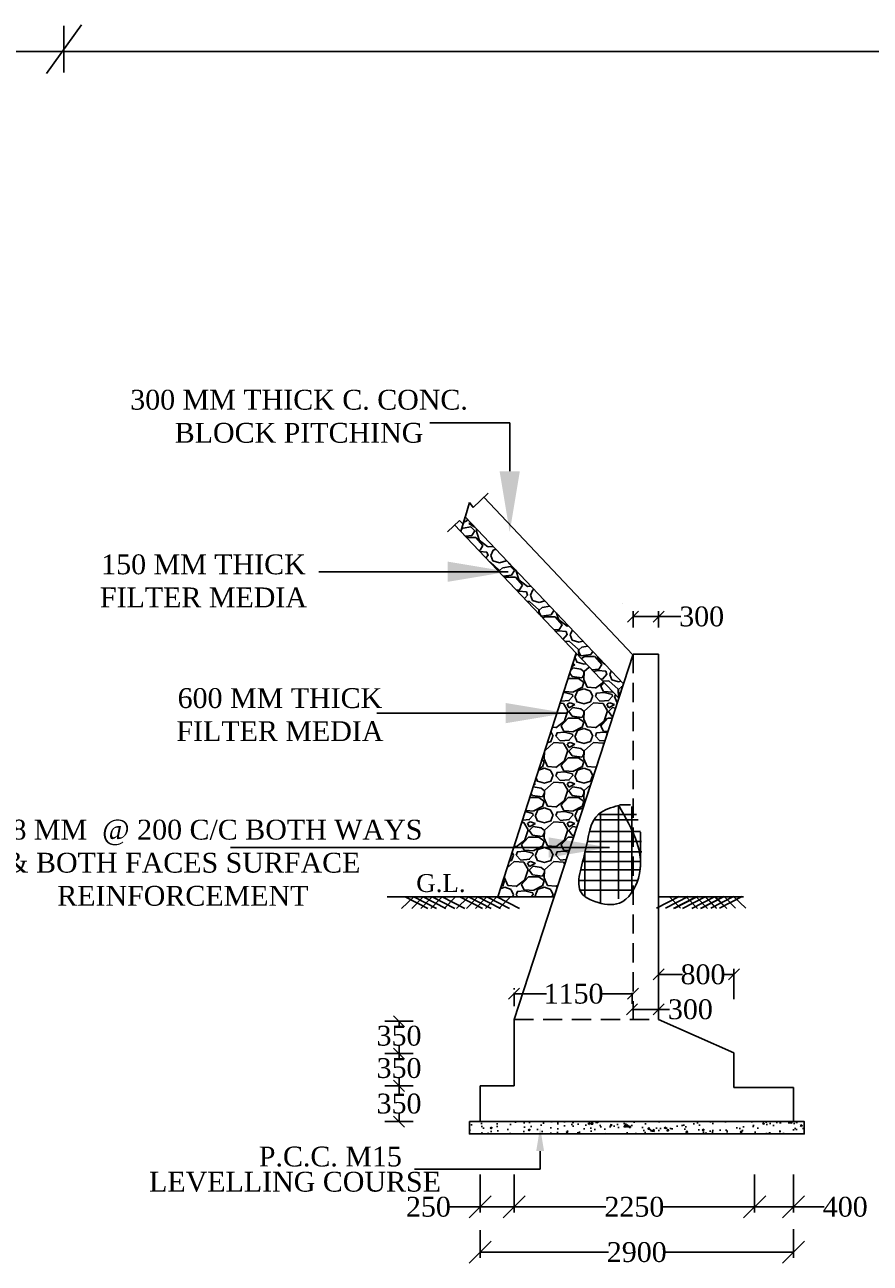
# Model space of a CAD drawing. Header units: millimetres. Extents: x -27872795 to 29991973, y -11755161 to 541449.
# Tile 11 of 37: x -22271554 to -22194767, y -11672243 to -11559850. Entities that reach past the tile are written whole.
import ezdxf

# ---------------------------------------------------------------- set-up
doc = ezdxf.new("R2010")
doc.units = ezdxf.units.MM
doc.header["$MEASUREMENT"] = 0
doc.linetypes.add('DASED', pattern=[0.375, 0.25, -0.125])
doc.styles.get("Standard").update_dxf_attribs({"font": 'times.ttf'})
doc.dimstyles.get("Standard").update_dxf_attribs({"dimtxt": 400, "dimasz": 300, "dimexe": 150, "dimexo": 100, "dimgap": 0.09, "dimtad": 1, "dimtih": 1, "dimtoh": 1, "dimdec": 0, "dimzin": 0, "dimdsep": 46, "dimtxsty": 'Standard', "dimcen": 0.09, "dimadec": 0, "dimazin": 0, "dimtfac": 1, "dimtdec": 0, "dimtofl": 0, "dimtmove": 0, "dimatfit": 3, "dimfxl": 150, "dimtolj": 1, "dimtzin": 0, "dimarcsym": 0})

# ---------------------------------------------------------------- blocks, each defined once
blk = doc.blocks.new('_Oblique')
at = {"color": 0, "linetype": 'ByBlock', "lineweight": -2}
blk.add_line((-0.5, -0.5), (0.5, 0.5), dxfattribs=at)
blk = doc.blocks.new('*D10')
at = {"color": 0, "lineweight": -2, "transparency": 16777216}
for p, q in [((-22205265, -11664181), (-22205265, -11667629)), ((-22201747, -11664181), (-22201747, -11667629)), ((-22205265, -11667129), (-22201747, -11667129)), ((-22201747, -11667129), (-22198962, -11667129))]:
    blk.add_line(p, q, dxfattribs=at)
at = {"layer": 'Defpoints', "color": 0, "lineweight": 25, "transparency": 16777216}
for p in [(-22205265, -11662681), (-22201747, -11662681), (-22205265, -11667129)]:
    blk.add_point(p, dxfattribs=at)
at = {"color": 0, "lineweight": -2, "transparency": 16777216, "xscale": 2000, "yscale": 2000, "zscale": 2000, "rotation": 180}
blk.add_blockref('_Oblique', (-22205265, -11667129), dxfattribs=at)
at = {"color": 0, "lineweight": -2, "transparency": 16777216, "xscale": 2000, "yscale": 2000, "zscale": 2000}
blk.add_blockref('_Oblique', (-22201747, -11667129), dxfattribs=at)
at = {"color": 0, "transparency": 16777216, "insert": (-22197037, -11667129), "char_height": 400, "attachment_point": 5}
blk.add_mtext('\\A1;{\\H4.5x;400}', dxfattribs=at)
blk = doc.blocks.new('*D11')
at = {"color": 0, "lineweight": -2, "transparency": 16777216}
for p, q in [((-22227108, -11665599), (-22227108, -11667629)), ((-22205265, -11665981), (-22205265, -11667629)), ((-22227108, -11667129), (-22218769, -11667129)), ((-22205265, -11667129), (-22213605, -11667129))]:
    blk.add_line(p, q, dxfattribs=at)
at = {"layer": 'Defpoints', "color": 0, "lineweight": 25, "transparency": 16777216}
for p in [(-22227108, -11664099), (-22205265, -11664481), (-22227108, -11667129)]:
    blk.add_point(p, dxfattribs=at)
at = {"color": 0, "lineweight": -2, "transparency": 16777216, "xscale": 2000, "yscale": 2000, "zscale": 2000, "rotation": 180}
blk.add_blockref('_Oblique', (-22227108, -11667129), dxfattribs=at)
at = {"color": 0, "lineweight": -2, "transparency": 16777216, "xscale": 2000, "yscale": 2000, "zscale": 2000}
blk.add_blockref('_Oblique', (-22205265, -11667129), dxfattribs=at)
at = {"color": 0, "transparency": 16777216, "insert": (-22216187, -11667129), "char_height": 400, "attachment_point": 5}
blk.add_mtext('\\A1;{\\H4.5x;2250}', dxfattribs=at)
blk = doc.blocks.new('*D12')
at = {"color": 0, "lineweight": -2, "transparency": 16777216}
for p, q in [((-22230194, -11664181), (-22230194, -11667629)), ((-22227108, -11664181), (-22227108, -11667629)), ((-22230194, -11667129), (-22232978, -11667129)), ((-22227108, -11667129), (-22230194, -11667129))]:
    blk.add_line(p, q, dxfattribs=at)
at = {"layer": 'Defpoints', "color": 0, "lineweight": 25, "transparency": 16777216}
for p in [(-22230194, -11662681), (-22227108, -11662681), (-22227108, -11667129)]:
    blk.add_point(p, dxfattribs=at)
at = {"color": 0, "lineweight": -2, "transparency": 16777216, "xscale": 2000, "yscale": 2000, "zscale": 2000, "rotation": 180}
blk.add_blockref('_Oblique', (-22230194, -11667129), dxfattribs=at)
at = {"color": 0, "lineweight": -2, "transparency": 16777216, "xscale": 2000, "yscale": 2000, "zscale": 2000}
blk.add_blockref('_Oblique', (-22227108, -11667129), dxfattribs=at)
at = {"color": 0, "transparency": 16777216, "insert": (-22234895, -11667129), "char_height": 400, "attachment_point": 5}
blk.add_mtext('\\A1;{\\H4.5x;250}', dxfattribs=at)
blk = doc.blocks.new('*D13')
at = {"color": 0, "lineweight": -2, "transparency": 16777216}
for p, q in [((-22236374, -11656144), (-22238062, -11656144)), ((-22237562, -11656144), (-22237562, -11656849)), ((-22236374, -11659384), (-22238062, -11659384)), ((-22237562, -11659384), (-22237562, -11658680))]:
    blk.add_line(p, q, dxfattribs=at)
at = {"layer": 'Defpoints', "color": 0, "lineweight": 25, "transparency": 16777216}
for p in [(-22237562, -11656144), (-22234874, -11656144), (-22234874, -11659384)]:
    blk.add_point(p, dxfattribs=at)
at = {"color": 0, "lineweight": -2, "transparency": 16777216, "xscale": 1000, "yscale": 1000, "zscale": 1000}
for p, rotation in [((-22237562, -11656144), 90), ((-22237562, -11659384), 270)]:
    blk.add_blockref('_Oblique', p, dxfattribs=dict(at, rotation=rotation))
at = {"color": 0, "transparency": 16777216, "insert": (-22237562, -11657764), "char_height": 400, "attachment_point": 5}
blk.add_mtext('\\A1;{\\H4.5x;350}', dxfattribs=at)
blk = doc.blocks.new('*D14')
at = {"color": 0, "lineweight": -2, "transparency": 16777216}
for p, q in [((-22237562, -11653212), (-22237562, -11653625)), ((-22236311, -11653212), (-22237062, -11653212)), ((-22237562, -11656144), (-22237562, -11655456)), ((-22236311, -11656144), (-22237062, -11656144))]:
    blk.add_line(p, q, dxfattribs=at)
at = {"layer": 'Defpoints', "color": 0, "lineweight": 25, "transparency": 16777216}
for p in [(-22237811, -11653212), (-22237562, -11653212), (-22237811, -11656144)]:
    blk.add_point(p, dxfattribs=at)
at = {"color": 0, "lineweight": -2, "transparency": 16777216, "xscale": 1000, "yscale": 1000, "zscale": 1000}
for p, rotation in [((-22237562, -11653212), 90), ((-22237562, -11656144), 270)]:
    blk.add_blockref('_Oblique', p, dxfattribs=dict(at, rotation=rotation))
at = {"color": 0, "transparency": 16777216, "insert": (-22237562, -11654541), "char_height": 400, "attachment_point": 5}
blk.add_mtext('\\A1;{\\H4.5x;350}', dxfattribs=at)
blk = doc.blocks.new('*D17')
at = {"color": 0, "lineweight": -2, "transparency": 16777216}
for p, q in [((-22230194, -11669229), (-22230194, -11671743)), ((-22201747, -11669156), (-22201747, -11671743)), ((-22230194, -11671243), (-22218553, -11671243)), ((-22201747, -11671243), (-22213389, -11671243))]:
    blk.add_line(p, q, dxfattribs=at)
at = {"layer": 'Defpoints', "color": 0, "lineweight": 25, "transparency": 16777216}
for p in [(-22230194, -11667729), (-22201747, -11667656), (-22230194, -11671243)]:
    blk.add_point(p, dxfattribs=at)
at = {"color": 0, "lineweight": -2, "transparency": 16777216, "xscale": 2000, "yscale": 2000, "zscale": 2000, "rotation": 180}
blk.add_blockref('_Oblique', (-22230194, -11671243), dxfattribs=at)
at = {"color": 0, "lineweight": -2, "transparency": 16777216, "xscale": 2000, "yscale": 2000, "zscale": 2000}
blk.add_blockref('_Oblique', (-22201747, -11671243), dxfattribs=at)
at = {"color": 0, "transparency": 16777216, "insert": (-22215971, -11671243), "char_height": 400, "attachment_point": 5}
blk.add_mtext('\\A1;{\\H4.5x;2900}', dxfattribs=at)
blk = doc.blocks.new('*D18')
at = {"color": 0, "lineweight": -2, "transparency": 16777216}
for p, q in [((-22216308, -11614543), (-22216308, -11613057)), ((-22216308, -11613557), (-22213994, -11613557)), ((-22213994, -11614543), (-22213994, -11613057)), ((-22213994, -11613557), (-22211973, -11613557))]:
    blk.add_line(p, q, dxfattribs=at)
at = {"layer": 'Defpoints', "color": 0, "lineweight": 25, "transparency": 16777216}
for p in [(-22213994, -11613557), (-22216308, -11616043), (-22213994, -11616043)]:
    blk.add_point(p, dxfattribs=at)
at = {"color": 0, "lineweight": -2, "transparency": 16777216, "xscale": 1000, "yscale": 1000, "zscale": 1000, "rotation": 180}
blk.add_blockref('_Oblique', (-22216308, -11613557), dxfattribs=at)
at = {"color": 0, "lineweight": -2, "transparency": 16777216, "xscale": 1000, "yscale": 1000, "zscale": 1000}
blk.add_blockref('_Oblique', (-22213994, -11613557), dxfattribs=at)
at = {"color": 0, "transparency": 16777216, "insert": (-22210080, -11613557), "char_height": 400, "attachment_point": 5}
blk.add_mtext('\\A1;{\\H4.5x;300}', dxfattribs=at)
blk = doc.blocks.new('*D20')
at = {"color": 0, "lineweight": -2, "transparency": 16777216}
for p, q in [((-22237562, -11650280), (-22237562, -11650693)), ((-22236311, -11650280), (-22237062, -11650280)), ((-22237562, -11653212), (-22237562, -11652524)), ((-22236311, -11653212), (-22237062, -11653212))]:
    blk.add_line(p, q, dxfattribs=at)
at = {"layer": 'Defpoints', "color": 0, "lineweight": 25, "transparency": 16777216}
for p in [(-22237811, -11650280), (-22237562, -11650280), (-22237811, -11653212)]:
    blk.add_point(p, dxfattribs=at)
at = {"color": 0, "lineweight": -2, "transparency": 16777216, "xscale": 1000, "yscale": 1000, "zscale": 1000}
for p, rotation in [((-22237562, -11650280), 90), ((-22237562, -11653212), 270)]:
    blk.add_blockref('_Oblique', p, dxfattribs=dict(at, rotation=rotation))
at = {"color": 0, "transparency": 16777216, "insert": (-22237562, -11651608), "char_height": 400, "attachment_point": 5}
blk.add_mtext('\\A1;{\\H4.5x;350}', dxfattribs=at)
blk = doc.blocks.new('*D21')
at = {"color": 0, "lineweight": -2, "transparency": 16777216}
for p, q in [((-22213994, -11648026), (-22213994, -11645537)), ((-22213994, -11646037), (-22211821, -11646037)), ((-22207149, -11646037), (-22208090, -11646037)), ((-22207149, -11648274), (-22207149, -11645537))]:
    blk.add_line(p, q, dxfattribs=at)
at = {"layer": 'Defpoints', "color": 0, "lineweight": 25, "transparency": 16777216}
for p in [(-22213994, -11646037), (-22213994, -11649526), (-22207149, -11649774)]:
    blk.add_point(p, dxfattribs=at)
at = {"color": 0, "lineweight": -2, "transparency": 16777216, "xscale": 1000, "yscale": 1000, "zscale": 1000, "rotation": 180}
blk.add_blockref('_Oblique', (-22213994, -11646037), dxfattribs=at)
at = {"color": 0, "lineweight": -2, "transparency": 16777216, "xscale": 1000, "yscale": 1000, "zscale": 1000}
blk.add_blockref('_Oblique', (-22207149, -11646037), dxfattribs=at)
at = {"color": 0, "transparency": 16777216, "insert": (-22209956, -11646037), "char_height": 400, "attachment_point": 5}
blk.add_mtext('\\A1;{\\H4.5x;800}', dxfattribs=at)
blk = doc.blocks.new('*D22')
at = {"color": 0, "lineweight": -2, "transparency": 16777216}
for p, q in [((-22227108, -11647402), (-22227108, -11647292)), ((-22227108, -11647792), (-22224163, -11647792)), ((-22216308, -11647792), (-22219253, -11647792)), ((-22216308, -11647402), (-22216308, -11647292))]:
    blk.add_line(p, q, dxfattribs=at)
at = {"layer": 'Defpoints', "color": 0, "lineweight": 25, "transparency": 16777216}
for p in [(-22227108, -11647792), (-22227108, -11648902), (-22216308, -11648902)]:
    blk.add_point(p, dxfattribs=at)
at = {"color": 0, "lineweight": -2, "transparency": 16777216, "xscale": 1000, "yscale": 1000, "zscale": 1000, "rotation": 180}
blk.add_blockref('_Oblique', (-22227108, -11647792), dxfattribs=at)
at = {"color": 0, "lineweight": -2, "transparency": 16777216, "xscale": 1000, "yscale": 1000, "zscale": 1000}
blk.add_blockref('_Oblique', (-22216308, -11647792), dxfattribs=at)
at = {"color": 0, "transparency": 16777216, "insert": (-22221708, -11647792), "char_height": 400, "attachment_point": 5}
blk.add_mtext('\\A1;{\\H4.5x;1150}', dxfattribs=at)
blk = doc.blocks.new('*D23')
at = {"color": 0, "lineweight": -2, "transparency": 16777216}
for p, q in [((-22216394, -11647706), (-22216394, -11648706)), ((-22216394, -11649206), (-22213994, -11649206)), ((-22213994, -11648626), (-22213994, -11648706)), ((-22213994, -11649206), (-22212994, -11649206))]:
    blk.add_line(p, q, dxfattribs=at)
at = {"layer": 'Defpoints', "color": 0, "lineweight": 25, "transparency": 16777216}
for p in [(-22216394, -11649206), (-22213994, -11649206), (-22213994, -11650126)]:
    blk.add_point(p, dxfattribs=at)
at = {"color": 0, "lineweight": -2, "transparency": 16777216, "xscale": 1000, "yscale": 1000, "zscale": 1000, "rotation": 180}
blk.add_blockref('_Oblique', (-22216394, -11649206), dxfattribs=at)
at = {"color": 0, "lineweight": -2, "transparency": 16777216, "xscale": 1000, "yscale": 1000, "zscale": 1000}
blk.add_blockref('_Oblique', (-22213994, -11649206), dxfattribs=at)
at = {"color": 0, "transparency": 16777216, "insert": (-22211102, -11649206), "char_height": 400, "attachment_point": 5}
blk.add_mtext('\\A1;{\\H4.5x;300}', dxfattribs=at)

msp = doc.modelspace()

# ---------------------------------------------------------------- hatches: boundary and pattern name
h = msp.add_hatch()
h.set_pattern_fill('GRAVEL', scale=3600, style=0)
h.set_pattern_definition([(311.9872, (-21169052.26, -11579228.61), (28799.993636, -32400.00483), [484.33, -47948.717]), (355.0303, (-21168728.26, -11579588.61), (-43200.003785, 3599.968705), [831.125, -82281.33]), (47.4896, (-21167900.26, -11579660.61), (-35999.966586, -39600.031226), [586.037, -58017.715]), (272.7263, (-21166496.26, -11580560.61), (-3599.985664, 72000.001062), [756.857, -74928.809]), (247.1663, (-21166460.26, -11581316.61), (18000.03566, 43199.987082), [742.158, -73473.743]), (182.7263, (-21166748.26, -11582000.61), (72000.001062, 3599.985664), [756.857, -74928.809]), (142.3058, (-21167504.26, -11582036.61), (46800.026444, -35999.965459), [1000.904, -99089.456]), (107.7447, (-21168296.26, -11581424.61), (-25200.038746, 79199.986432), [944.957, -93550.756]), (58.5704, (-21168584.26, -11580524.61), (28800.029643, 46799.982131), [759.42, -75182.663]), (4.7636, (-21168188.26, -11579876.6), (-39600.00341, -3599.96952), [866.995, -42482.747]), (317.6026, (-21167324.26, -11579804.61), (43200.026464, -39599.971495), [1121.213, -111000.15]), (41.1859, (-21170060.26, -11580596.6), (25200.01061, 21599.99033), [382.684, -37885.838]), (8.5308, (-21169772.26, -11580344.61), (-46799.993825, -7200.028476), [728.053, -72077.44]), (315, (-21169052.3, -11580236.6), (4e-13, -3600.001), [509.116, -4582.051]), (336.8014, (-21168800.26, -11579804.6), (-17999.99903, 7200.00477), [274.169, -27142.614]), (248.1986, (-21168548.26, -11579912.6), (3599.99968, 10800.001), [387.731, -18998.863]), (149.0362, (-21168692.26, -11580272.6), (-10799.99288, 7200.00894), [629.744, -20361.683]), (18.4349, (-21169232.3, -11579948.6), (-7200.0016, -3599.9943), [455.368, -10928.833]), (163.6105, (-21166460.26, -11579912.61), (-36000.007914, 10799.973755), [637.92, -63154.242]), (109.6538, (-21167072.26, -11579732.61), (14399.98289, -39600.00769), [535.18, -52982.669]), (246.8014, (-21169232.26, -11579228.6), (7200.00477, 17999.99903), [548.334, -26868.449]), (196.3895, (-21169448.26, -11579732.61), (36000.007914, 10799.973755), [637.92, -63154.242]), (200.556, (-21166460.26, -11582144.6), (18000.00664, 7199.98559), [615.168, -30143.246]), (245.2249, (-21167036.26, -11582360.61), (17999.97188, 39600.01232), [515.441, -51028.715]), (113.1986, (-21169268.26, -11582828.6), (-7200.00477, 17999.99903), [548.334, -26868.449]), (162.646, (-21169484.26, -11582324.61), (46800.00727, -14399.98021), [603.472, -59743.526]), (110.556, (-21167504.26, -11582828.6), (7199.98559, -18000.00664), [307.584, -30450.83]), (78.6901, (-21169052.26, -11582828.6), (3599.99148, 14400.0027), [183.564, -18172.904]), (14.0362, (-21169016.26, -11582648.6), (-10800.002, -3599.993), [742.158, -14101.02]), (353.991, (-21168296.26, -11582468.61), (-35999.999103, 3599.997543), [687.78, -68090.123]), (236.3099, (-21168692.3, -11580596.6), (3600.0048, 7199.9984), [519.199, -12460.784]), (186.8428, (-21168980.26, -11581028.61), (-61199.997716, -7200.028793), [906.458, -89739.227]), (119.0546, (-21169880.26, -11581136.6), (14400.0001, -25200.00138), [370.642, -36693.626]), (90, (-21170060.3, -11580812.6), (3600, 3600), [216, -3384]), (59.7436, (-21168224.26, -11582360.61), (-14399.98159, -25200.00884), [500.126, -49512.672]), (131.9872, (-21167972.26, -11581928.61), (-28799.993636, 32400.00483), [968.659, -47464.387]), (180, (-21168620.3, -11581208.6), (-3600, 3600), [936, -2664]), (214.6952, (-21169556.26, -11581208.61), (35999.97933, 25200.030995), [569.21, -56351.786]), (285.9454, (-21170024.26, -11581532.6), (3599.9996, -14400.00046), [524.167, -25684.229]), (332.354, (-21169880.26, -11582036.61), (68399.984906, -36000.027767), [853.434, -84490.106]), (4.5739, (-21169124.26, -11582432.61), (46800.00201, 3599.981284), [902.876, -89384.666])])
h.paths.add_polyline_path([(-22217615.4, -11620971.2), (-22217187.3, -11619656.3), (-22231548.3, -11604491), (-22231940.9, -11605843.5)])
h = msp.add_hatch()
h.set_pattern_fill('GRAVEL', scale=3600, style=0)
h.set_pattern_definition([(228.0128, (-24979395.68, -10116031.29), (-28799.993636, -32400.00483), [484.3296, -47948.717]), (184.9697, (-24979719.68, -10116391.29), (43200.0037855, 3599.968705), [831.125, -82281.33]), (132.5104, (-24980547.68, -10116463.29), (35999.966586, -39600.031226), [586.037, -58017.715]), (267.2737, (-24981951.68, -10117363.29), (3599.985664, 72000.001062), [756.857, -74928.809]), (292.8337, (-24981987.68, -10118119.29), (-18000.03566, 43199.987082), [742.158, -73473.743]), (357.2737, (-24981699.68, -10118803.29), (-72000.001062, 3599.985664), [756.857, -74928.809]), (37.6942, (-24980943.68, -10118839.29), (-46800.026444, -35999.9654586), [1000.9044, -99089.4564]), (72.2553, (-24980151.68, -10118227.29), (25200.038746, 79199.9864325), [944.9568, -93550.7556]), (121.4296, (-24979863.68, -10117327.29), (-28800.029643, 46799.982131), [759.42, -75182.663]), (175.2364, (-24980259.68, -10116679.3), (39600.003407, -3599.969518), [866.995, -42482.747]), (222.3974, (-24981123.68, -10116607.29), (-43200.026464, -39599.9714953), [1121.2128, -111000.15]), (138.8141, (-24978387.68, -10117399.3), (-25200.01061, 21599.990328), [382.6836, -37885.8384]), (171.4692, (-24978675.68, -10117147.29), (46799.993825, -7200.028476), [728.053, -72077.4396]), (225, (-24979395.7, -10117039.3), (-4e-13, -3600.0011), [509.1156, -4582.051]), (203.1986, (-24979647.7, -10116607.3), (17999.99903, 7200.00477), [274.169, -27142.614]), (291.8014, (-24979899.7, -10116715.3), (-3599.99968, 10800.00098), [387.731, -18998.863]), (30.9638, (-24979755.7, -10117075.3), (10799.99288, 7200.00894), [629.7444, -20361.683]), (161.5651, (-24979215.7, -10116751.3), (7200.00156, -3599.99425), [455.3676, -10928.833]), (16.3895, (-24981987.68, -10116715.29), (36000.007914, 10799.973755), [637.92, -63154.242]), (70.3462, (-24981375.68, -10116535.29), (-14399.98289, -39600.007688), [535.1796, -52982.669]), (293.1986, (-24979215.7, -10116031.3), (-7200.00477, 17999.99903), [548.334, -26868.449]), (343.6105, (-24978999.68, -10116535.29), (-36000.007914, 10799.973755), [637.92, -63154.242]), (339.444, (-24981987.7, -10118947.3), (-18000.00664, 7199.985587), [615.168, -30143.2464]), (294.7751, (-24981411.68, -10119163.29), (-17999.971881, 39600.012319), [515.441, -51028.715]), (66.8014, (-24979179.7, -10119631.3), (7200.00477, 17999.99903), [548.334, -26868.449]), (17.354, (-24978963.68, -10119127.29), (-46800.007269, -14399.980208), [603.4716, -59743.5264]), (69.444, (-24980943.7, -10119631.3), (-7199.985587, -18000.00664), [307.584, -30450.8304]), (101.3099, (-24979395.7, -10119631.3), (-3599.99148, 14400.00271), [183.564, -18172.9044]), (165.9638, (-24979431.7, -10119451.3), (10800.00197, -3599.993), [742.158, -14101.02]), (186.009, (-24980151.68, -10119271.29), (35999.999103, 3599.997543), [687.78, -68090.123]), (303.6901, (-24979755.7, -10117399.3), (-3600.0048, 7199.9984), [519.199, -12460.7844]), (353.1572, (-24979467.68, -10117831.29), (61199.997716, -7200.0287925), [906.4584, -89739.2268]), (60.9454, (-24978567.68, -10117939.3), (-14400.000098, -25200.001384), [370.6416, -36693.6264]), (90, (-24978387.7, -10117615.3), (-3600, 3600), [216, -3384]), (120.2564, (-24980223.68, -10119163.29), (14399.981592, -25200.008841), [500.1264, -49512.672]), (48.0128, (-24980475.68, -10118731.29), (28799.993636, 32400.00483), [968.659, -47464.387]), (0, (-24979827.7, -10118011.3), (3600, 3600), [936, -2664]), (325.3048, (-24978891.68, -10118011.29), (-35999.979332, 25200.030995), [569.2104, -56351.7864]), (254.0546, (-24978423.7, -10118335.3), (-3599.9996, -14400.000456), [524.167, -25684.229]), (207.646, (-24978567.68, -10118839.29), (-68399.984906, -36000.0277674), [853.434, -84490.1064]), (175.4261, (-24979323.68, -10119235.29), (-46800.00201, 3599.981284), [902.8764, -89384.6664])])
h.paths.add_polyline_path([(-22228602.7, -11638984.4), (-22223480.4, -11638984.4), (-22217615.4, -11620971.2), (-22221480.4, -11616889.8)])
h = msp.add_hatch()
h.set_pattern_fill('AR-CONC', scale=240, style=0)
h.set_pattern_definition([(50, (-24981987.7, -10119631.3), (1721.42444, -150.6051), [180, -1980]), (355, (-24981987.7, -10119631.3), (-333.0032, 1805.2611), [144, -1584]), (100.4514, (-24981844.2, -10119643.8), (1388.4225, 1654.6549), [152.9765, -1682.7411]), (46.1842, (-24981987.7, -10119151.3), (2561.3785, -397.2456), [270, -2970]), (96.6356, (-24981774.2, -10119184.4), (2243.1905, 2337.8829), [229.4647, -2524.1112]), (351.1842, (-24981987.7, -10119151.3), (2243.1887, 2337.8846), [216, -2376]), (21, (-24981747.7, -10119271.3), (1432.5769, -966.28534), [180, -1980]), (326, (-24981747.7, -10119271.3), (583.9568, 1740.3601), [144, -1584]), (71.4514, (-24981628.3, -10119351.8), (2016.5343, 774.0732), [152.9765, -1682.7411]), (37.5, (-24981987.7, -10119631.3), (29.18365, 798.94525), [0, -1564.8, 0, -1608, 0, -1590]), (7.5, (-24981987.7, -10119631.3), (631.3669, 946.5881), [0, -916.8, 0, -1528.8, 0, -606]), (327.5, (-24982522.9, -10119631.3), (1281.17385, -54.13169), [0, -600, 0, -1872, 0, -2484]), (317.5, (-24982762.9, -10119631.3), (1399.6468, 240.25196), [0, -780, 0, -1243.2, 0, -1764])])
h.paths.add_polyline_path([(-22200766.4, -11660506.9), (-22200766.4, -11659384.4), (-22231174.9, -11659384.4), (-22231174.9, -11660506.9)])

# ---------------------------------------------------------------- linework, layer by layer
at = {"color": 7}
for p, q in [((-22266414.9, -11559849.7), (-22269582.9, -11564284.2)), ((-22267998.9, -11564173.6), (-22267998.9, -11559960.3)), ((-22305532.1, -11562269.9), (-21919600.2, -11562269.4)), ((-22227509.6, -11595965.6), (-22234755.7, -11595965.6)), ((-22227509.6, -11600362.4), (-22227509.6, -11595965.6)), ((-22231172.9, -11603197.4), (-22231748.9, -11605181.9)), ((-22230833.9, -11603654.4), (-22231172.9, -11603197.4)), ((-22229477.6, -11602370), (-22230833.9, -11603654.4)), ((-22216331, -11617026.4), (-22229863.8, -11602735.7)), ((-22217187.3, -11619656.3), (-22231548.3, -11604491)), ((-22232078.9, -11604833.4), (-22233164.3, -11605861.2)), ((-22217615.4, -11620971.2), (-22232510.4, -11605242)), ((-22231748.9, -11605181.9), (-22232078.9, -11604833.4)), ((-22227646, -11609485.8), (-22244849.6, -11609485.8)), ((-22217290.2, -11612365.7), (-22217290.2, -11612365.7)), ((-22217290.2, -11612365.7), (-22217290.2, -11612365.7)), ((-22221480.4, -11616889.8), (-22228602.7, -11638984.4)), ((-22216308, -11616955.7), (-22227108, -11650126.1)), ((-22213994.1, -11616955.7), (-22216308, -11616955.7)), ((-22213994.1, -11643955.7), (-22213994.1, -11616955.7)), ((-22222364.9, -11622318.9), (-22239568.5, -11622318.9)), ((-22213994.1, -11650126.1), (-22213994.1, -11622997.8)), ((-22215995.4, -11631533), (-22219489.8, -11631533)), ((-22219275.3, -11631361.3), (-22219275.3, -11639504.8)), ((-22217629.3, -11630704.8), (-22217629.3, -11639175.9)), ((-22216552.3, -11630654), (-22217544.2, -11630654)), ((-22216422.2, -11630780.4), (-22216422.2, -11638682.8)), ((-22215836.6, -11632017.4), (-22219872, -11632017.4)), ((-22215623.3, -11633075.8), (-22220271.6, -11633075.8)), ((-22215617.5, -11633117.8), (-22215617.5, -11636301.7)), ((-22218462.6, -11634515.1), (-22252869.8, -11634515.1)), ((-22215515.4, -11634912.8), (-22220731.8, -11634912.8)), ((-22220701.8, -11634912.8), (-22220701.8, -11638948)), ((-22215536.8, -11633954.8), (-22220460.2, -11633954.8)), ((-22215560.3, -11635791.8), (-22220857.4, -11635791.8)), ((-22215689.8, -11636538.1), (-22221074.8, -11636538.1)), ((-22215870.5, -11637496), (-22221162.7, -11637496)), ((-22225637.2, -11638984.4), (-22238645.8, -11638984.4)), ((-22236226.4, -11638997), (-22237323.8, -11640058.1)), ((-22237010.4, -11638997), (-22234944.7, -11640058.1)), ((-22235366.8, -11638997), (-22236397.7, -11640058.1)), ((-22236226.4, -11638997), (-22234160.7, -11640058.1)), ((-22234558.8, -11638997), (-22235574, -11640058.1)), ((-22235366.8, -11638997), (-22233301.1, -11640058.1)), ((-22233653.6, -11638997), (-22234672, -11640058.1)), ((-22234558.8, -11638997), (-22232493.1, -11640058.1)), ((-22233653.6, -11638997), (-22231587.9, -11640058.1)), ((-22232420.4, -11638997), (-22233453.9, -11640058.1)), ((-22231259, -11638997), (-22232356.3, -11640058.1)), ((-22232043, -11638997), (-22229977.3, -11640058.1)), ((-22230399.4, -11638997), (-22231430.3, -11640058.1)), ((-22231259, -11638997), (-22229193.3, -11640058.1)), ((-22229591.4, -11638997), (-22230606.6, -11640058.1)), ((-22230605.1, -11638984.4), (-22225637.2, -11638984.4)), ((-22230399.4, -11638997), (-22228333.7, -11640058.1)), ((-22228686.2, -11638997), (-22229704.6, -11640058.1)), ((-22229591.4, -11638997), (-22227525.7, -11640058.1)), ((-22228686.2, -11638997), (-22226620.5, -11640058.1)), ((-22227453, -11638997), (-22228486.5, -11640058.1)), ((-22216231.9, -11638375.1), (-22221133.9, -11638375.1)), ((-22212117.2, -11638959.8), (-22214182.9, -11640020.9)), ((-22206287.6, -11638984.4), (-22213994.1, -11638984.4)), ((-22211309.2, -11638959.8), (-22213374.9, -11640020.9)), ((-22213022.4, -11638959.8), (-22212004, -11640020.9)), ((-22210569.4, -11638995.8), (-22212635.1, -11640056.9)), ((-22210449.6, -11638959.8), (-22212515.3, -11640020.9)), ((-22209761.4, -11638995.8), (-22211827.1, -11640056.9)), ((-22211474.6, -11638995.8), (-22210456.2, -11640056.9)), ((-22208901.8, -11638995.8), (-22210967.5, -11640056.9)), ((-22210569.4, -11638995.8), (-22209554.2, -11640056.9)), ((-22208117.8, -11638995.8), (-22210183.5, -11640056.9)), ((-22208033.6, -11638959.8), (-22210099.3, -11640020.9)), ((-22209761.4, -11638995.8), (-22208730.5, -11640056.9)), ((-22209746.8, -11638959.8), (-22208728.4, -11640020.9)), ((-22207174, -11638959.8), (-22209239.7, -11640020.9)), ((-22208901.8, -11638995.8), (-22207804.5, -11640056.9)), ((-22208841.6, -11638959.8), (-22207826.4, -11640020.9)), ((-22206390, -11638959.8), (-22208455.7, -11640020.9)), ((-22208033.6, -11638959.8), (-22207002.7, -11640020.9)), ((-22207174, -11638959.8), (-22206076.7, -11640020.9)), ((-22227108, -11647701.7), (-22227108, -11648913.9)), ((-22236284.5, -11650280), (-22238839.5, -11650280)), ((-22227108, -11656144.4), (-22227108, -11650126.1)), ((-22213994.1, -11650126.1), (-22207149.2, -11653135.2)), ((-22236284.5, -11653212.2), (-22238839.5, -11653212.2)), ((-22207149.2, -11656298.3), (-22207149.2, -11653135.2)), ((-22236284.5, -11656144.4), (-22238839.5, -11656144.4)), ((-22230194.1, -11656144.4), (-22230194.1, -11659384.4)), ((-22230194.1, -11656144.4), (-22227108, -11656144.4)), ((-22201747.1, -11656298.3), (-22207149.2, -11656298.3)), ((-22201747.1, -11659384.4), (-22201747.1, -11656298.3)), ((-22236284.5, -11659384.4), (-22238839.5, -11659384.4)), ((-22230194.1, -11659384.4), (-22231174.9, -11659384.4)), ((-22230194.1, -11659384.4), (-22201747.1, -11659384.4)), ((-22200766.4, -11659384.4), (-22201747.1, -11659384.4)), ((-22224747.5, -11662063.6), (-22224747.5, -11663714.1)), ((-22224747.5, -11663714.1), (-22236160, -11663714.1))]:
    msp.add_line(p, q, dxfattribs=at)
at = {"color": 7, "linetype": 'DASED', "ltscale": 7000}
for p, q in [((-22216308, -11616955.7), (-22216308, -11650126.1)), ((-22227108, -11650126.1), (-22213994.1, -11650126.1))]:
    msp.add_line(p, q, dxfattribs=at)
at = {"color": 7}
for points in [[(-22217187.3, -11619656.3), (-22231548.3, -11604491), (-22231940.9, -11605843.5), (-22217615.4, -11620971.2)], [(-22228602.7, -11638984.4), (-22221480.4, -11616889.8), (-22217615.4, -11620971.2), (-22223480.4, -11638984.4), (-22228602.7, -11638984.4)]]:
    msp.add_lwpolyline(points, dxfattribs=at)
msp.add_lwpolyline([(-22231174.9, -11659384.4), (-22200766.4, -11659384.4), (-22200766.4, -11660506.9), (-22231174.9, -11660506.9)], close=True, dxfattribs=at)
at = {"color": 7, "end_tangent": (-0.80040853, -0.5994549)}
msp.add_spline([(-22217605.9, -11630698), (-22219410.4, -11631463.4), (-22220673.1, -11634982.9), (-22220866.6, -11638800.2), (-22219778.5, -11639408.2), (-22217543.3, -11639557.1), (-22215813.1, -11637295), (-22217605.9, -11630698)], degree=3, dxfattribs=at)
at = {"color": 7}
for points in [[(-22226591, -11600362.4), (-22227509.6, -11605873.7), (-22228428.1, -11600362.4)], [(-22233157.2, -11608567.2), (-22227646, -11609485.8), (-22233157.2, -11610404.3)], [(-22227876.1, -11621400.4), (-22222364.9, -11622318.9), (-22227876.1, -11623237.5)], [(-22223973.8, -11633596.6), (-22218462.6, -11634515.1), (-22223973.8, -11635433.6)], [(-22225106.3, -11662063.6), (-22224747.5, -11659910.8), (-22224388.7, -11662063.6)]]:
    msp.add_solid(points, dxfattribs=at)

# ---------------------------------------------------------------- texts
for s, p in [('P.C.C. M15', (-22250296.5, -11663456.1)), ('LEVELLING COURSE', (-22260260.8, -11665744.5))]:
    msp.add_text(s, height=1800, dxfattribs=at).set_placement(p)
at = {"color": 7, "attachment_point": 2}
for s, insert, char_height, width in [('{\\H1.6667x;300 MM THICK C. CONC. \\PBLOCK PITCHING} ', (-22246642.4, -11592977.9), 1080, 31908.014), ('150 MM THICK FILTER MEDIA', (-22255323.1, -11607916.9), 1800, 24562.945), ('600 MM THICK FILTER MEDIA', (-22248378.6, -11620054.8), 1800, 24562.945), ('DIA. 8 MM  @ 200 C/C BOTH WAYS & BOTH FACES SURFACE REINFORCEMENT', (-22257196.8, -11631994.9), 1800, 43438.832)]:
    msp.add_mtext(s, dxfattribs=dict(at, insert=insert, char_height=char_height, width=width))
at = {"color": 7, "insert": (-22233757.1, -11637760.5), "char_height": 1620, "attachment_point": 5}
msp.add_mtext('\\A1;G.L.', dxfattribs=at)

# ---------------------------------------------------------------- dimensions: what is measured, and where the dimension line sits
at = {"color": 7}
for base, p1, p2, text, override, picture, middle in [((-22213994.1, -11613557), (-22216308, -11616042.6), (-22213994.1, -11616042.6), '{\\H4.5x;300}', {"dimasz": 1000, "dimexe": 500, "dimexo": 1500, "dimtad": 0, "dimblk1": 'Oblique', "dimblk2": 'Oblique', "dimsah": 1}, '*D18', (-22210080.3, -11613557)), ((-22213994.1, -11646037.4), (-22207149.2, -11649774.1), (-22213994.1, -11649526.1), '{\\H4.5x;800}', {"dimasz": 1000, "dimexe": 500, "dimexo": 1500, "dimtad": 0, "dimblk1": 'Oblique', "dimblk2": 'Oblique', "dimsah": 1}, '*D21', (-22209955.5, -11646037.4)), ((-22227108, -11647792.3), (-22216308, -11648901.7), (-22227108, -11648901.7), '{\\H4.5x;1150}', {"dimasz": 1000, "dimexe": 500, "dimexo": 1500, "dimtad": 0, "dimblk1": 'Oblique', "dimblk2": 'Oblique', "dimsah": 1}, '*D22', (-22221708, -11647792.3)), ((-22227108, -11667128.8), (-22230194.1, -11662680.8), (-22227108, -11662680.8), '{\\H4.5x;250}', {"dimasz": 2000, "dimexe": 500, "dimexo": 1500, "dimtad": 0, "dimblk1": 'Oblique', "dimblk2": 'Oblique', "dimsah": 1}, '*D12', (-22234895.2, -11667128.8)), ((-22205265.4, -11667128.8), (-22201747.1, -11662680.8), (-22205265.4, -11662680.8), '{\\H4.5x;400}', {"dimasz": 2000, "dimexe": 500, "dimexo": 1500, "dimtad": 0, "dimblk1": 'Oblique', "dimblk2": 'Oblique', "dimsah": 1}, '*D10', (-22197036.7, -11667128.8))]:
    dim = msp.add_linear_dim(base=base, p1=p1, p2=p2, text=text, dimstyle='Standard', override=override, dxfattribs=at)
    dim.commit()
    dim.dimension.update_dxf_attribs({"geometry": picture, "text_midpoint": middle, "dimtype": 160})
for base, p1, p2, text, override, picture, middle in [((-22213994.1, -11649206.5), (-22216394.1, -11649206.5), (-22213994.1, -11650126.1), '{\\H4.5x;300}', {"dimasz": 1000, "dimexe": 500, "dimexo": 1500, "dimtad": 0, "dimblk1": 'Oblique', "dimblk2": 'Oblique', "dimsah": 1}, '*D23', (-22211101.9, -11649206.5)), ((-22227108, -11667128.8), (-22205265.4, -11664480.8), (-22227108, -11664099.5), '{\\H4.5x;2250}', {"dimasz": 2000, "dimexe": 500, "dimexo": 1500, "dimtad": 0, "dimblk1": 'Oblique', "dimblk2": 'Oblique', "dimsah": 1}, '*D11', (-22216186.7, -11667128.8)), ((-22230194.1, -11671242.7), (-22201747.1, -11667655.6), (-22230194.1, -11667728.8), '{\\H4.5x;2900}', {"dimasz": 2000, "dimexe": 500, "dimexo": 1500, "dimtad": 0, "dimblk1": 'Oblique', "dimblk2": 'Oblique', "dimsah": 1}, '*D17', (-22215970.6, -11671242.7))]:
    dim = msp.add_linear_dim(base=base, p1=p1, p2=p2, text=text, dimstyle='Standard', override=override, dxfattribs=at)
    dim.commit()
    dim.dimension.update_dxf_attribs({"geometry": picture, "text_midpoint": middle})
for base, p1, p2, picture, middle in [((-22237562, -11650280), (-22237811.4, -11653212.2), (-22237811.4, -11650280), '*D20', (-22237562, -11651608.4)), ((-22237562, -11653212.2), (-22237811.4, -11656144.4), (-22237811.4, -11653212.2), '*D14', (-22237562, -11654540.6))]:
    dim = msp.add_linear_dim(base=base, p1=p1, p2=p2, angle=90, text='{\\H4.5x;350}', dimstyle='Standard', override={"dimasz": 1000, "dimexe": 500, "dimexo": 1500, "dimtad": 0, "dimblk1": 'Oblique', "dimblk2": 'Oblique', "dimsah": 1}, dxfattribs=at)
    dim.commit()
    dim.dimension.update_dxf_attribs({"geometry": picture, "text_midpoint": middle, "dimtype": 160})
dim = msp.add_linear_dim(base=(-22237562, -11656144.4), p1=(-22234874, -11659384.4), p2=(-22234874, -11656144.4), angle=90, text='{\\H4.5x;350}', dimstyle='Standard', override={"dimasz": 1000, "dimexe": 500, "dimexo": 1500, "dimtad": 0, "dimblk1": 'Oblique', "dimblk2": 'Oblique', "dimsah": 1}, dxfattribs=at)
dim.commit()
dim.dimension.update_dxf_attribs({"geometry": '*D13', "text_midpoint": (-22237562, -11657764.4)})

doc.saveas('drawing.dxf')
